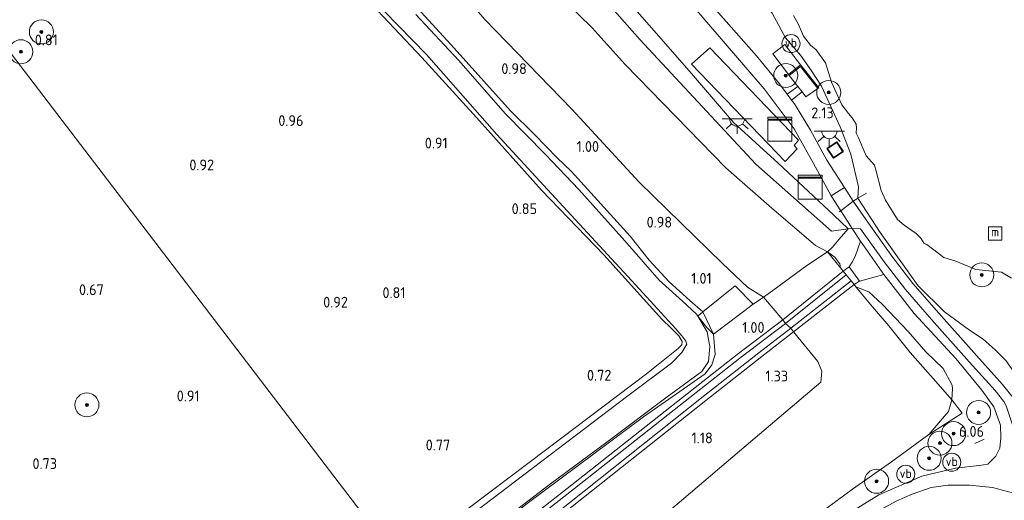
# Model space of a CAD drawing. Extents: x 130905 to 137824, y 412333 to 417928.
# Tile 106 of 256: x 133089 to 133253, y 413916 to 413996. Entities that reach past the tile are written whole.
import ezdxf
from ezdxf.enums import TextEntityAlignment as Align
from ezdxf.lldxf.tags import DXFTag

# ---------------------------------------------------------------- set-up
doc = ezdxf.new("R2010")
doc.units = 0
for name, color, linetype, lineweight in [('B-ME-BC-BETONVORM-GV', 50, 'Continuous', 18), ('B-ME-GR-BOOM-S', 90, 'Continuous', 25), ('B-ME-GR-GRAS-GV', 60, 'Continuous', 13), ('B-ME-GR-RIET-GV', 120, 'Continuous', 13), ('B-ME-GW-OPHOGING_KRUIN-G', 90, 'Continuous', 18), ('B-ME-GW-TALUD_KRUIN-G', 90, 'Continuous', 18), ('B-ME-GW-TALUD_TEEN-G', 90, 'Continuous', 18), ('B-ME-IE-MEUBILAIR_WATERWEGMEUBILAIR-S', 150, 'Continuous', 25), ('B-ME-IE-MEUBILAIR_WEGMEUBILAIR-G', 7, 'Continuous', 18), ('B-ME-IE-MEUBILAIR_WEGMEUBILAIR-S', 7, 'Continuous', 25), ('B-ME-IE-TERREINAFSCHEIDING_DOORGANG-G', 210, 'Continuous', 18), ('B-ME-IE-TERREINAFSCHEIDING_KUNSTMATIG_HEKWERK-G', 20, 'IE-TERREINAFSCHEIDING-KUNSTMATIG', 18), ('B-ME-IE-TERREINAFSCHEIDING_KUNSTMATIG_MUUR-GV', 90, 'Continuous', 18), ('B-ME-KG-KADASTRAAL_DAKRAND-G', 170, 'Continuous', 18), ('B-ME-KL-DATA-S', 90, 'Continuous', 25), ('B-ME-KL-ET_LS_OV_LICHTPUNT-S', 190, 'Continuous', 25), ('B-ME-OB-OEVERVOORZIENING-G', 7, 'Continuous', 18), ('B-ME-OG-BEBOUWING_SCHUUR-GV', 7, 'Continuous', 35), ('B-ME-OG-WATER_HAVEN-GV', 170, 'Continuous', 18), ('B-ME-OG-WATER_SLOOT-G', 120, 'Continuous', 18), ('B-ME-OG-WATER_SLOOT-GV', 120, 'Continuous', 18), ('B-ME-VH-VERHARDING_ASFALT-GV', 252, 'Continuous', 18), ('B-ME-VH-VERHARDING_BETON-GV', 252, 'Continuous', 18), ('B-ME-VH-VERHARDING_HALFVERHARDING-GV', 252, 'Continuous', 18), ('B-ME-VH-VERHARDING_TEGEL-GV', 252, 'Continuous', 18), ('B-ME-WH-WINTERBED-G', 150, 'WH-WINTERBED', 18), ('X-XX-AL-HOOGTELABEL-S', 7, 'Continuous', 25)]:
    doc.layers.add(name, color=color, linetype=linetype, lineweight=lineweight)
doc.styles.add('NLCS-ISO', font='NLCS-ISO.ttf')
doc.styles.add('NLCS-ISO-ANNOTATIVE-T18', font='NLCS-ISO.ttf', dxfattribs={"height": 1.8})
doc.styles.get("Standard").update_dxf_attribs({"font": 'arial.ttf'})
doc.linetypes.add('IE-TERREINAFSCHEIDING-KUNSTMATIG', pattern='A,4,[82,NLCS.SHX,S=0.75,R=90,X=0,Y=0],4,-2', length=10)
tags = doc.linetypes.add('WH-WINTERBED', pattern='A,6,-3.5,["WB",Standard,S=1.8,R=0,X=-1.5,Y=-0.9],-3.5,6,-3.5,6,-3.5,6,-3.5,6,-3.5', length=51).pattern_tags.tags
tags[6] = DXFTag(74, 10)

# ---------------------------------------------------------------- blocks, each defined once
blk = doc.blocks.new('SAL-HOOGTELABEL-SO')
at = {"color": 0, "linetype": 'ByBlock', "lineweight": -2, "style": 'NLCS-ISO-ANNOTATIVE-T18'}
blk.add_attdef('HOOGTE', text='', height=1.8, dxfattribs=at).set_placement((2.79, 0), align=Align.RIGHT)
blk = doc.blocks.new('SGR-BOOM_01-SO')
at = {"linetype": 'ByBlock', "lineweight": 18}
h = blk.add_hatch(color=0, dxfattribs=at)
h.dxf.hatch_style = 1
edge = h.paths.add_edge_path()
edge.add_arc((0, 0), 0.25, 0, 360)
at = {"color": 0, "linetype": 'ByBlock', "lineweight": 18}
for radius in [2, 0.25]:
    blk.add_circle((0, 0), radius, dxfattribs=at)
blk = doc.blocks.new('SIE-WEG_PAAL_VERKEERSBORD-SO')
at = {"color": 0, "linetype": 'ByBlock', "lineweight": 18}
blk.add_circle((0, 0), 1.5, dxfattribs=at)
at = {"color": 0, "linetype": 'ByBlock', "lineweight": 18, "style": 'NLCS-ISO'}
blk.add_text('vb', height=1.5, dxfattribs=at).set_placement((0, 0.13), align=Align.MIDDLE_CENTER)
blk = doc.blocks.new('SIE-WATER_MEERPAAL-SO')
at = {"color": 0, "linetype": 'ByBlock', "lineweight": 18}
blk.add_lwpolyline([(-1.12, -1.12), (1.12, -1.12), (1.12, 1.12), (-1.12, 1.12)], close=True, dxfattribs=at)
at = {"color": 0, "linetype": 'ByBlock', "lineweight": 18, "style": 'NLCS-ISO'}
blk.add_text('m', height=1.5, dxfattribs=at).set_placement((0, 0.28), align=Align.MIDDLE_CENTER)
blk = doc.blocks.new('SKL-DATA_KAST-SO')
at = {"color": 0, "linetype": 'ByBlock', "lineweight": 18}
for points in [[(-2, 2), (2, 2), (2, 1.68), (-2, 1.68)], [(-2, 1.52), (2, 1.52), (2, -2), (-2, -2)]]:
    blk.add_lwpolyline(points, close=True, dxfattribs=at)
blk = doc.blocks.new('SKL-ET_OV_LICHTPUNT-SO')
at = {"color": 0, "linetype": 'ByBlock', "lineweight": 18}
for points in [[(-1.25, 0), (-2.5, 0)], [(1.25, 0), (2.5, 0)], [(-0.92, -0.85), (-1.83, -1.7)], [(0, -1.25), (0, -2.5)], [(0.92, -0.85), (1.83, -1.7)]]:
    blk.add_lwpolyline(points, dxfattribs=at)
blk.add_lwpolyline([(0, 0), (1.25, 0, -1), (-1.25, 0)], format="xyb", close=True, dxfattribs=at)

msp = doc.modelspace()

# ---------------------------------------------------------------- linework, layer by layer
at = {"layer": 'B-ME-BC-BETONVORM-GV'}
for points in [[(133226.741, 413953.76, 2.325), (133216.683, 413945.672, 1.451), (133216.233, 413946.274, 1.451), (133226.268, 413954.344, 2.323)], [(133228.053, 413952.137, 2.433), (133217.99, 413944.248, 1.52), (133217.522, 413944.882, 1.52), (133227.558, 413952.749, 2.431)], [(133181.564, 413918.178, 0.926), (133157.403, 413899.247, 0.954), (133156.952, 413899.849, 0.954), (133181.113, 413918.78, 0.926), (133198.755, 413932.737, 0.901), (133208.599, 413940.467, 0.963), (133216.233, 413946.274, 1.451), (133216.683, 413945.672, 1.451), (133209.05, 413939.866, 0.963), (133199.206, 413932.135, 0.901)], [(133181.169, 413915.181, 1.087), (133158.653, 413897.552, 1.087), (133158.185, 413898.186, 1.087), (133180.701, 413915.815, 1.087), (133202.944, 413933.481, 1.087), (133212.236, 413940.774, 1.087), (133217.522, 413944.882, 1.52), (133217.99, 413944.248, 1.52), (133212.704, 413940.14, 1.087), (133203.412, 413932.848, 1.087)]]:
    msp.add_polyline3d(points, close=True, dxfattribs=at)
at = {"layer": 'B-ME-GR-GRAS-GV'}
for points in [[(133187.337, 414002.967, 2.524), (133201.038, 413987.235, 2.578), (133207.99, 413979.116, 2.515), (133215.411, 413972.353, 2.532), (133221.34, 413966.85, 2.553), (133224.713, 413963.65, 2.56), (133227.078, 413961.406, 2.565), (133225.578, 413959.659, 2.49), (133224.454, 413958.349, 2.434), (133223.621, 413957.579, 2.296), (133221.674, 413958.601, 2.31), (133214.377, 413964.844, 2.239), (133206.737, 413971.553, 2.122), (133189.999, 413988.77, 2.085), (133184.474, 413994.831, 2.106), (133180.116, 413999.116, 2.1)], [(133199.155, 414000.997, 2.069), (133213.08, 413984.676, 2.325), (133218.109, 413978.036, 2.358), (133221.296, 413972.298, 2.385), (133224.257, 413966.916, 2.394), (133225.86, 413964.417, 2.437), (133227.372, 413962.065, 2.487), (133227.768, 413961.459, 2.51), (133229.14, 413959.36, 2.588), (133228.271, 413956.792, 2.483), (133227.747, 413955.853, 2.401), (133227.244, 413955.063, 2.449), (133226.268, 413954.344, 2.323), (133225.822, 413954.896, 2.296), (133225.707, 413955.585, 2.317), (133224.855, 413956.661, 2.313), (133223.621, 413957.579, 2.296), (133224.454, 413958.349, 2.434), (133225.578, 413959.659, 2.49), (133227.078, 413961.406, 2.565), (133224.713, 413963.65, 2.56), (133221.34, 413966.85, 2.553), (133215.411, 413972.353, 2.532), (133207.99, 413979.116, 2.515), (133201.038, 413987.235, 2.578), (133187.337, 414002.967, 2.524)], [(133166.657, 413996.212, 1.04), (133181.103, 413981.316, 1.025), (133192.31, 413969.153, 1.001), (133206.151, 413955.655, 1.156), (133210.333, 413951.717, 1.241), (133212.979, 413950.026, 1.322), (133211.279, 413948.841, 1.265), (133208.255, 413951.892, 1.089), (133202.878, 413947.568, 0.805), (133200.726, 413949.472, 0.814), (133197.324, 413952.562, 0.826), (133193.995, 413956.194, 0.842), (133190.841, 413960.159, 0.766), (133180.983, 413970.993, 0.745), (133178.728, 413973.168, 0.74), (133174.823, 413977.169, 0.742), (133170.93, 413981.029, 0.818), (133161.507, 413991.481, 0.836), (133152.464, 414001.448, 0.822)], [(133152.464, 414001.448, 0.822), (133161.507, 413991.481, 0.836), (133170.93, 413981.029, 0.818), (133174.823, 413977.169, 0.742), (133178.728, 413973.168, 0.74), (133180.983, 413970.993, 0.745), (133190.841, 413960.159, 0.766), (133193.995, 413956.194, 0.842), (133197.324, 413952.562, 0.826), (133200.726, 413949.472, 0.814), (133202.878, 413947.568, 0.805), (133202.097, 413946.844, 0.563), (133201.847, 413947.205, 0.563), (133199.534, 413949.341, 0.563), (133195.614, 413952.84, 0.563), (133189.924, 413959.385, 0.563), (133182.269, 413967.965, 0.563), (133176.734, 413973.762, 0.563), (133170.036, 413980.591, 0.563), (133162.309, 413989.398, 0.563), (133155.182, 413997.062, 0.563)], [(133180.116, 413999.116, 2.1), (133184.474, 413994.831, 2.106), (133189.999, 413988.77, 2.085), (133206.737, 413971.553, 2.122), (133214.377, 413964.844, 2.239), (133221.674, 413958.601, 2.31), (133223.621, 413957.579, 2.296), (133220.208, 413955.321, 2.13), (133214.532, 413951.152, 1.597), (133212.979, 413950.026, 1.322), (133210.333, 413951.717, 1.241), (133206.151, 413955.655, 1.156), (133192.31, 413969.153, 1.001), (133181.103, 413981.316, 1.025), (133166.657, 413996.212, 1.04)], [(133214.438, 413997.314, 1.936), (133216.681, 413993.206, 2.031), (133219.164, 413990.27, 1.995), (133220.998, 413987.717, 1.944), (133222.661, 413985.132, 1.912), (133225.776, 413978.372, 2.012), (133227.503, 413973.828, 1.9), (133228.812, 413968.4, 2.201), (133228.677, 413966.526, 2.407), (133228.628, 413966.464, 2.437), (133227.897, 413965.979, 2.437), (133226.458, 413968.271, 2.394), (133223.546, 413972.811, 2.319), (133220.821, 413977.822, 2.271), (133218.142, 413982.181, 2.257), (133217.679, 413982.808, 2.276), (133219.402, 413984.197, 2.138), (133220.043, 413983.376, 2.106), (133222.036, 413984.763, 2.081), (133222.193, 413984.887, 2.019), (133219.175, 413988.715, 2.206), (133216.557, 413992.061, 2.169), (133214.534, 413990.511, 2.181), (133217.143, 413987.085, 2.193), (133217.268, 413986.929, 2.106), (133218.712, 413985.08, 2.088), (133216.954, 413983.79, 2.251), (133215.67, 413985.531, 2.236), (133211.856, 413990.171, 2.178), (133205.522, 413997.338, 2.043)], [(133253.33, 413939.462, 4.884), (133251.524, 413941.266, 4.737), (133249.564, 413943.047, 4.524), (133247.282, 413944.521, 4.191), (133243.092, 413947.576, 3.802), (133238.708, 413951.929, 3.273), (133232.421, 413960.816, 2.559), (133228.677, 413966.526, 2.407), (133228.812, 413968.4, 2.201), (133227.503, 413973.828, 1.9), (133225.776, 413978.372, 2.012), (133222.661, 413985.132, 1.912), (133220.998, 413987.717, 1.944), (133219.164, 413990.27, 1.995), (133216.681, 413993.206, 2.031), (133214.438, 413997.314, 1.936)], [(133217.962, 413996.899, 1), (133218.834, 413995.396, 1), (133219.667, 413993.449, 1), (133220.813, 413991.966, 1), (133221.75, 413991.203, 1), (133223.31, 413989.043, 1), (133224.299, 413985.784, 1), (133226.011, 413982.026, 1), (133227.124, 413980.612, 1), (133227.742, 413979.864, 1), (133228.437, 413978.842, 1), (133228.441, 413978.192, 1), (133228.42, 413977.303, 1), (133228.822, 413976.535, 1), (133230.099, 413973.557, 1), (133231.437, 413971.969, 1), (133231.722, 413970.975, 1), (133232.575, 413967.762, 1), (133233.275, 413966.147, 1), (133235.29, 413962.934, 1), (133236.385, 413962.021, 1), (133238.398, 413960.619, 1), (133239.164, 413959.858, 1), (133239.747, 413958.951, 1), (133240.155, 413958.81, 1), (133242.992, 413956.647, 1), (133244.968, 413956.02, 1), (133248.314, 413954.615, 1), (133252.572, 413954.191, 1), (133254.236, 413953.214, 1)], [(133209.958, 413904.898, 5.76), (133227.813, 413918.063, 5.845), (133234.295, 413922.641, 5.852), (133240.49, 413927.167, 5.895), (133246.027, 413930.705, 5.718), (133244.311, 413932.934, 5.574), (133244.453, 413934.763, 5.368), (133244.368, 413935.409, 5.355), (133242.877, 413938.177, 4.971), (133240.008, 413940.931, 4.51), (133237.053, 413944.331, 3.795), (133232.814, 413948.783, 2.799), (133230.515, 413950.929, 2.58), (133228.357, 413951.761, 2.452), (133228.053, 413952.137, 2.433), (133228.986, 413952.685, 2.488), (133231.386, 413953.376, 2.768), (133233.005, 413953.814, 2.914), (133238.085, 413947.317, 3.557), (133244.969, 413939.848, 4.577), (133249.297, 413934.56, 5.208), (133251.291, 413931.775, 5.471), (133252.403, 413928.722, 5.702), (133252.454, 413926.646, 5.742), (133252.32, 413924.881, 5.792), (133251.632, 413923.571, 5.915), (133250.319, 413922.235, 6.045), (133248.862, 413921.996, 6.098), (133244.945, 413921.545, 6.083), (133239.319, 413920.218, 6.107), (133232.176, 413917.161, 6.1), (133224.923, 413912.647, 6.109)]]:
    msp.add_polyline3d(points, dxfattribs=at)
for points in [[(133201.009, 413988.821, 2.474), (133216.594, 413972.622, 2.49), (133218.601, 413974.718, 2.454), (133218.075, 413975.293, 2.43), (133218.795, 413976.134, 2.43), (133204.068, 413991.497, 2.46)], [(133223.596, 413974.76, 2.13), (133224.632, 413973.199, 2.13), (133226.23, 413974.26, 2.13), (133225.194, 413975.821, 2.13)], [(133255.022, 413934.063, 5.458), (133254.284, 413933.576, 5.496), (133252.744, 413935.521, 5.335), (133248.43, 413940.327, 4.788), (133242.157, 413947.344, 3.826), (133237.86, 413952.312, 3.255), (133234.354, 413956.846, 2.872), (133230.466, 413962.333, 2.548), (133227.897, 413965.979, 2.437), (133228.628, 413966.464, 2.437), (133228.677, 413966.526, 2.407), (133232.421, 413960.816, 2.559), (133238.708, 413951.929, 3.273), (133243.092, 413947.576, 3.802), (133247.282, 413944.521, 4.191), (133249.564, 413943.047, 4.524), (133251.524, 413941.266, 4.737), (133253.33, 413939.462, 4.884), (133256.359, 413935.187, 5.173)], [(133226.268, 413954.344, 2.323), (133216.233, 413946.274, 1.451), (133212.979, 413950.026, 1.322), (133214.532, 413951.152, 1.597), (133220.208, 413955.321, 2.13), (133223.621, 413957.579, 2.296), (133225.822, 413954.896, 2.296)], [(133225.707, 413955.585, 2.317), (133225.822, 413954.896, 2.296), (133223.621, 413957.579, 2.296), (133224.855, 413956.661, 2.313)], [(133227.558, 413952.749, 2.431), (133217.522, 413944.882, 1.52), (133216.683, 413945.672, 1.451), (133226.741, 413953.76, 2.325)], [(133188.838, 413889.385, 5.675), (133173.417, 413877.608, 5.594), (133164.743, 413889.324, 2.347), (133181.882, 413902.076, 2.347), (133197.524, 413914.664, 2.26), (133212.334, 413927.216, 1.985), (133222.541, 413935.888, 1.997), (133222.687, 413937.687, 1.922), (133222.044, 413939.301, 1.81), (133217.99, 413944.248, 1.52), (133228.053, 413952.137, 2.433), (133228.357, 413951.761, 2.452), (133231.111, 413948.436, 2.688), (133233.842, 413945.266, 3.112), (133237.418, 413940.845, 4.015), (133242.033, 413935.542, 5.044), (133244.311, 413932.934, 5.574), (133243.751, 413931.029, 5.761), (133240.49, 413927.167, 5.895), (133234.295, 413922.641, 5.852), (133227.813, 413918.063, 5.845), (133209.958, 413904.898, 5.76)], [(133211.279, 413948.841, 1.265), (133204.671, 413943.878, 0.83), (133202.878, 413947.568, 0.805), (133208.255, 413951.892, 1.089)], [(133244.453, 413934.763, 5.368), (133244.311, 413932.934, 5.574), (133242.033, 413935.542, 5.044), (133237.418, 413940.845, 4.015), (133233.842, 413945.266, 3.112), (133231.111, 413948.436, 2.688), (133228.357, 413951.761, 2.452), (133230.515, 413950.929, 2.58), (133232.814, 413948.783, 2.799), (133237.053, 413944.331, 3.795), (133240.008, 413940.931, 4.51), (133242.877, 413938.177, 4.971), (133244.368, 413935.409, 5.355)], [(133181.113, 413918.78, 0.926), (133156.952, 413899.849, 0.954), (133155.648, 413901.61, 0.776), (133173.7, 413915.694, 0.948), (133193.058, 413930.113, 0.938), (133203.286, 413937.283, 0.918), (133204.42, 413938.741, 0.905), (133204.975, 413940.512, 0.843), (133204.671, 413943.878, 0.83), (133211.279, 413948.841, 1.265), (133212.979, 413950.026, 1.322), (133216.233, 413946.274, 1.451), (133208.599, 413940.467, 0.963), (133198.755, 413932.737, 0.901)], [(133173.7, 413915.694, 0.948), (133155.648, 413901.61, 0.776), (133155.327, 413902.043, 0.481), (133169.05, 413912.5, 0.563), (133177.568, 413918.992, 0.563), (133186.958, 413925.906, 0.563), (133196.97, 413933.464, 0.563), (133202.75, 413937.661, 0.563), (133203.829, 413939.347, 0.563), (133204.077, 413941.83, 0.563), (133203.846, 413942.994, 0.563), (133203.605, 413944.237, 0.563), (133202.097, 413946.844, 0.563), (133203.583, 413944.98, 0.666), (133204.671, 413943.878, 0.83), (133204.975, 413940.512, 0.843), (133204.42, 413938.741, 0.905), (133203.286, 413937.283, 0.918), (133193.058, 413930.113, 0.938)], [(133202.878, 413947.568, 0.805), (133204.671, 413943.878, 0.83), (133203.583, 413944.98, 0.666), (133202.097, 413946.844, 0.563)], [(133180.701, 413915.815, 1.087), (133158.185, 413898.186, 1.087), (133157.403, 413899.247, 0.954), (133181.564, 413918.178, 0.926), (133199.206, 413932.135, 0.901), (133209.05, 413939.866, 0.963), (133216.683, 413945.672, 1.451), (133217.522, 413944.882, 1.52), (133212.236, 413940.774, 1.087), (133202.944, 413933.481, 1.087)], [(133181.882, 413902.076, 2.347), (133164.743, 413889.324, 2.347), (133160.231, 413895.419, 1.001), (133158.653, 413897.552, 1.087), (133181.169, 413915.181, 1.087), (133203.412, 413932.848, 1.087), (133212.704, 413940.14, 1.087), (133217.99, 413944.248, 1.52), (133222.044, 413939.301, 1.81), (133222.687, 413937.687, 1.922), (133222.541, 413935.888, 1.997), (133212.334, 413927.216, 1.985), (133197.524, 413914.664, 2.26)], [(133246.027, 413930.705, 5.718), (133240.49, 413927.167, 5.895), (133243.751, 413931.029, 5.761), (133244.311, 413932.934, 5.574)]]:
    msp.add_polyline3d(points, close=True, dxfattribs=at)
at = {"layer": 'B-ME-GR-RIET-GV'}
for points in [[(133085.579, 414061.676, 0.563), (133090.481, 414059.412, 0.563), (133092.297, 414058.363, 0.563), (133096.327, 414055.633, 0.563), (133103.11, 414049.665, 0.563), (133108.802, 414043.081, 0.563), (133115.906, 414035.285, 0.563), (133121.313, 414029.696, 0.563), (133128.576, 414021.864, 0.563), (133135.617, 414013.556, 0.563), (133142.825, 414004.904, 0.563), (133156.933, 413990.436, 0.563), (133168.618, 413977.088, 0.563), (133179.675, 413965.142, 0.563), (133191.076, 413952.729, 0.563), (133198.423, 413944.748, 0.563), (133199.418, 413943.621, 0.563), (133200.062, 413942.722, 0.563), (133200.242, 413942.185, 0.563), (133199.425, 413940.806, 0.563), (133197.683, 413939.065, 0.563), (133190.413, 413933.621, 0.563), (133171.717, 413919.39, 0.522), (133153.021, 413905.159, 0.48)], [(133086.639, 414060.411, 0.856), (133090.05, 414058.973, 0.85), (133092.583, 414057.353, 0.829), (133095.592, 414054.952, 0.836), (133098.274, 414052.624, 0.813), (133104.821, 414045.52, 0.853), (133114.891, 414034.534, 0.808), (133127.051, 414021.365, 0.774), (133134.201, 414013.483, 0.877), (133142.354, 414004.586, 0.798), (133156.154, 413989.884, 0.817), (133165.265, 413979.942, 0.749), (133176.042, 413967.844, 0.785), (133186.449, 413957.05, 0.772), (133196.091, 413946.344, 0.763), (133197.692, 413944.805, 0.775), (133198.883, 413943.58, 0.84), (133199.489, 413942.675, 0.911), (133199.411, 413942.108, 0.936), (133198.78, 413941.479, 0.97), (133193.533, 413937.244, 0.976), (133176.932, 413924.735, 0.878), (133160.947, 413912.631, 0.844)], [(133160.947, 413912.631, 0.844), (133176.932, 413924.735, 0.878), (133193.533, 413937.244, 0.976), (133198.78, 413941.479, 0.97), (133199.411, 413942.108, 0.936), (133199.489, 413942.675, 0.911), (133198.883, 413943.58, 0.84), (133197.692, 413944.805, 0.775), (133196.091, 413946.344, 0.763), (133186.449, 413957.05, 0.772), (133176.042, 413967.844, 0.785), (133165.265, 413979.942, 0.749), (133156.154, 413989.884, 0.817), (133142.354, 414004.586, 0.798), (133134.201, 414013.483, 0.877), (133127.051, 414021.365, 0.774), (133114.891, 414034.534, 0.808), (133104.821, 414045.52, 0.853), (133098.274, 414052.624, 0.813), (133095.592, 414054.952, 0.836), (133092.583, 414057.353, 0.829), (133090.05, 414058.973, 0.85), (133086.639, 414060.411, 0.856)], [(133044.8, 414046.901, 0.919), (133152.281, 413906.159, 0.797), (133150.501, 413904.76, 0.8), (133149.627, 413903.719, 0.809), (133149.4, 413903.067, 0.818), (133149.451, 413902.354, 0.828), (133149.78, 413901.642, 0.827), (133151.251, 413900.064, 0.822), (133152.354, 413899.896, 0.779), (133151.382, 413898.805, 0.979), (133149.644, 413897.544, 1.092), (133147.454, 413896.583, 0.825), (133146.917, 413897.709, 0.985), (133145.707, 413899.047, 1.06), (133144.573, 413899.405, 1.048), (133143.073, 413898.824, 0.96), (133141.353, 413897.994, 0.96), (133128.886, 413888.734, 0.885), (133113.159, 413876.857, 0.885), (133100.944, 413867.662, 0.86), (133082.968, 413854.587, 0.885)], [(133152.281, 413906.159, 0.797), (133044.8, 414046.901, 0.919)]]:
    msp.add_polyline3d(points, dxfattribs=at)
at = {"layer": 'B-ME-GW-OPHOGING_KRUIN-G'}
msp.add_polyline3d([(133081.907, 414093.295, 2.264), (133093.429, 414092.821, 2.289), (133102.048, 414090.186, 2.277), (133110.126, 414085.403, 2.249), (133130.064, 414064.125, 2.228), (133148.706, 414043.422, 2.291), (133168.249, 414020.31, 2.327), (133192.417, 413992.927, 2.213), (133211.731, 413972.178, 2.244), (133224.328, 413961, 2.384), (133227.078, 413961.406, 2.565), (133227.768, 413961.459, 2.51), (133229.159, 413961.41, 2.548), (133233.068, 413955.894, 2.872), (133236.621, 413951.299, 3.255), (133240.955, 413946.287, 3.826), (133247.238, 413939.259, 4.788), (133251.52, 413934.489, 5.335), (133252.959, 413932.672, 5.496), (133253.386, 413931.941, 5.559), (133255.369, 413925.946, 5.842), (133256.519, 413922.765, 5.926), (133256.898, 413916.808, 6.094)], dxfattribs=at)
at = {"layer": 'B-ME-GW-TALUD_KRUIN-G'}
for points in [[(133087.354, 414087.282, 2.118), (133093.028, 414087.049, 2.128), (133097.714, 414085.618, 2.118), (133101.274, 414083.194, 2.086), (133103.998, 414080.959, 2.127), (133111.574, 414074.034, 2.175), (133127.485, 414057.612, 2.08), (133141.749, 414042.27, 2.098), (133151.648, 414029.927, 2.116), (133166.439, 414013.733, 2.043), (133180.116, 413999.116, 2.1), (133184.474, 413994.831, 2.106), (133189.999, 413988.77, 2.085), (133206.737, 413971.553, 2.122), (133214.377, 413964.844, 2.239), (133221.674, 413958.601, 2.31), (133223.621, 413957.579, 2.296), (133224.855, 413956.661, 2.313), (133225.707, 413955.585, 2.317), (133225.822, 413954.896, 2.296)], [(133206.356, 414005.258, 1.948), (133208.127, 414004.645, 1.923), (133209.258, 414003.891, 1.923), (133214.438, 413997.314, 1.936), (133216.681, 413993.206, 2.031)], [(133222.661, 413985.132, 1.912), (133220.998, 413987.717, 1.944), (133219.164, 413990.27, 1.995), (133216.681, 413993.206, 2.031)], [(133222.661, 413985.132, 1.912), (133225.776, 413978.372, 2.012), (133227.503, 413973.828, 1.9), (133228.812, 413968.4, 2.201)], [(133253.33, 413939.462, 4.884), (133251.524, 413941.266, 4.737), (133249.564, 413943.047, 4.524), (133247.282, 413944.521, 4.191), (133243.092, 413947.576, 3.802), (133238.708, 413951.929, 3.273), (133232.421, 413960.816, 2.559), (133228.677, 413966.526, 2.407), (133228.812, 413968.4, 2.201)], [(133228.357, 413951.761, 2.452), (133230.515, 413950.929, 2.58), (133232.814, 413948.783, 2.799), (133237.053, 413944.331, 3.795), (133240.008, 413940.931, 4.51), (133242.877, 413938.177, 4.971), (133244.368, 413935.409, 5.355), (133244.453, 413934.763, 5.368), (133244.311, 413932.934, 5.574), (133243.751, 413931.029, 5.761), (133240.49, 413927.167, 5.895)], [(133173.417, 413877.608, 5.594), (133188.838, 413889.385, 5.675), (133209.958, 413904.898, 5.76), (133227.813, 413918.063, 5.845), (133234.295, 413922.641, 5.852), (133240.49, 413927.167, 5.895)]]:
    msp.add_polyline3d(points, dxfattribs=at)
at = {"layer": 'B-ME-GW-TALUD_TEEN-G'}
for points in [[(133212.979, 413950.026, 1.322), (133210.333, 413951.717, 1.241), (133206.151, 413955.655, 1.156), (133192.31, 413969.153, 1.001), (133181.103, 413981.316, 1.025), (133166.657, 413996.212, 1.04), (133154.503, 414010.389, 1.044), (133138.156, 414029.477, 1.103), (133128.264, 414040.267, 1.052), (133124.856, 414044.505, 1.146), (133114.295, 414055.706, 1.219), (133103.315, 414067.45, 1.224), (133094.688, 414075.676, 1.266), (133087.245, 414079.788, 1.34), (133080.97, 414080.459, 1.43), (133069.015, 414079.586, 1.526), (133063.284, 414077.344, 1.612), (133058.983, 414073.872, 1.787), (133050.224, 414065.922, 1.709), (133043.549, 414061.202, 1.531)], [(133164.743, 413889.324, 2.347), (133181.882, 413902.076, 2.347), (133197.524, 413914.664, 2.26), (133212.334, 413927.216, 1.985), (133222.541, 413935.888, 1.997), (133222.687, 413937.687, 1.922), (133222.044, 413939.301, 1.81), (133217.99, 413944.248, 1.52), (133217.522, 413944.882, 1.52), (133216.683, 413945.672, 1.451), (133216.233, 413946.274, 1.451), (133212.979, 413950.026, 1.322)]]:
    msp.add_polyline3d(points, dxfattribs=at)
at = {"layer": 'B-ME-IE-MEUBILAIR_WEGMEUBILAIR-G'}
msp.add_polyline3d([(133248.138, 413925.657, 5.827), (133249.697, 413926.415, 5.89)], dxfattribs=at)
at = {"layer": 'B-ME-IE-TERREINAFSCHEIDING_DOORGANG-G'}
for points in [[(133225.61, 413964.223, 2.437), (133225.86, 413964.417, 2.437), (133227.897, 413965.979, 2.437), (133228.628, 413966.464, 2.437)], [(133224.454, 413958.349, 2.434), (133225.578, 413959.659, 2.49), (133227.078, 413961.406, 2.565)], [(133228.357, 413951.761, 2.452), (133228.053, 413952.137, 2.433), (133227.558, 413952.749, 2.431), (133226.741, 413953.76, 2.325), (133226.268, 413954.344, 2.323), (133225.822, 413954.896, 2.296)], [(133208.255, 413951.892, 1.089), (133211.279, 413948.841, 1.265)]]:
    msp.add_polyline3d(points, dxfattribs=at)
at = {"layer": 'B-ME-IE-TERREINAFSCHEIDING_KUNSTMATIG_HEKWERK-G'}
for points in [[(133227.078, 413961.406, 2.565), (133224.713, 413963.65, 2.56), (133221.34, 413966.85, 2.553), (133215.411, 413972.353, 2.532), (133207.99, 413979.116, 2.515), (133201.038, 413987.235, 2.578), (133187.337, 414002.967, 2.524), (133173.647, 414018.621, 2.538), (133159.992, 414034.471, 2.617), (133145.844, 414050.662, 2.47), (133131.187, 414067.249, 2.446), (133114.55, 414086.2, 2.308), (133100.935, 414101.714, 1.914), (133102.404, 414110.444, 1.806), (133103.501, 414115.373, 1.6)], [(133228.628, 413966.464, 2.437), (133228.677, 413966.526, 2.407), (133230.104, 413967.31, 1.677)], [(133223.621, 413957.579, 2.296), (133224.454, 413958.349, 2.434)], [(133225.822, 413954.896, 2.296), (133223.621, 413957.579, 2.296), (133220.208, 413955.321, 2.13), (133214.532, 413951.152, 1.597), (133212.979, 413950.026, 1.322), (133211.279, 413948.841, 1.265), (133204.671, 413943.878, 0.83), (133203.583, 413944.98, 0.666), (133202.097, 413946.844, 0.563), (133202.878, 413947.568, 0.805), (133208.255, 413951.892, 1.089)], [(133228.357, 413951.761, 2.452), (133231.111, 413948.436, 2.688), (133233.842, 413945.266, 3.112), (133237.418, 413940.845, 4.015), (133242.033, 413935.542, 5.044), (133244.311, 413932.934, 5.574), (133246.027, 413930.705, 5.718), (133240.49, 413927.167, 5.895)]]:
    msp.add_polyline3d(points, dxfattribs=at)
at = {"layer": 'B-ME-IE-TERREINAFSCHEIDING_KUNSTMATIG_MUUR-GV'}
msp.add_polyline3d([(133219.175, 413988.715, 2.206), (133222.193, 413984.887, 2.019), (133222.036, 413984.763, 2.081), (133219.143, 413988.432, 2.105), (133217.268, 413986.929, 2.106), (133217.143, 413987.085, 2.193)], close=True, dxfattribs=at)
at = {"layer": 'B-ME-KG-KADASTRAAL_DAKRAND-G'}
msp.add_polyline3d([(133224.646, 413973.269, 3.953), (133223.665, 413974.746, 3.951), (133225.18, 413975.752, 3.954), (133226.161, 413974.274, 3.954)], close=True, dxfattribs=at)
at = {"layer": 'B-ME-OB-OEVERVOORZIENING-G'}
msp.add_polyline3d([(133217.962, 413996.899, 1), (133218.834, 413995.396, 1), (133219.667, 413993.449, 1), (133220.813, 413991.966, 1), (133221.75, 413991.203, 1), (133223.31, 413989.043, 1), (133224.299, 413985.784, 1), (133226.011, 413982.026, 1), (133227.124, 413980.612, 1), (133227.742, 413979.864, 1), (133228.437, 413978.842, 1), (133228.441, 413978.192, 1), (133228.42, 413977.303, 1), (133228.822, 413976.535, 1), (133230.099, 413973.557, 1), (133231.437, 413971.969, 1), (133231.722, 413970.975, 1), (133232.575, 413967.762, 1), (133233.275, 413966.147, 1), (133235.29, 413962.934, 1), (133236.385, 413962.021, 1), (133238.398, 413960.619, 1), (133239.164, 413959.858, 1), (133239.747, 413958.951, 1), (133240.155, 413958.81, 1), (133242.992, 413956.647, 1), (133244.968, 413956.02, 1), (133248.314, 413954.615, 1), (133252.572, 413954.191, 1), (133254.236, 413953.214, 1)], dxfattribs=at)
at = {"layer": 'B-ME-OG-BEBOUWING_SCHUUR-GV'}
msp.add_polyline3d([(133226.23, 413974.26, 2.13), (133224.632, 413973.199, 2.13), (133223.596, 413974.76, 2.13), (133225.194, 413975.821, 2.13)], close=True, dxfattribs=at)
at = {"layer": 'B-ME-OG-WATER_HAVEN-GV'}
msp.add_polyline3d([(133254.236, 413953.214, 1), (133252.572, 413954.191, 1), (133248.314, 413954.615, 1), (133244.968, 413956.02, 1), (133242.992, 413956.647, 1), (133240.155, 413958.81, 1), (133239.747, 413958.951, 1), (133239.164, 413959.858, 1), (133238.398, 413960.619, 1), (133236.385, 413962.021, 1), (133235.29, 413962.934, 1), (133233.275, 413966.147, 1), (133232.575, 413967.762, 1), (133231.722, 413970.975, 1), (133231.437, 413971.969, 1), (133230.099, 413973.557, 1), (133228.822, 413976.535, 1), (133228.42, 413977.303, 1), (133228.441, 413978.192, 1), (133228.437, 413978.842, 1), (133227.742, 413979.864, 1), (133227.124, 413980.612, 1), (133226.011, 413982.026, 1), (133224.299, 413985.784, 1), (133223.31, 413989.043, 1), (133221.75, 413991.203, 1), (133220.813, 413991.966, 1), (133219.667, 413993.449, 1), (133218.834, 413995.396, 1), (133217.962, 413996.899, 1)], dxfattribs=at)
at = {"layer": 'B-ME-OG-WATER_SLOOT-G'}
for points in [[(133152.281, 413906.159, 0.797), (133160.947, 413912.631, 0.844), (133176.932, 413924.735, 0.878), (133193.533, 413937.244, 0.976), (133198.78, 413941.479, 0.97), (133199.411, 413942.108, 0.936), (133199.489, 413942.675, 0.911), (133198.883, 413943.58, 0.84), (133197.692, 413944.805, 0.775), (133196.091, 413946.344, 0.763), (133186.449, 413957.05, 0.772), (133176.042, 413967.844, 0.785), (133165.265, 413979.942, 0.749), (133156.154, 413989.884, 0.817), (133142.354, 414004.586, 0.798), (133134.201, 414013.483, 0.877)], [(133152.464, 414001.448, 0.822), (133161.507, 413991.481, 0.836), (133170.93, 413981.029, 0.818), (133174.823, 413977.169, 0.742), (133178.728, 413973.168, 0.74), (133180.983, 413970.993, 0.745), (133190.841, 413960.159, 0.766), (133193.995, 413956.194, 0.842), (133197.324, 413952.562, 0.826), (133200.726, 413949.472, 0.814), (133202.878, 413947.568, 0.805)], [(133202.878, 413947.568, 0.805), (133204.671, 413943.878, 0.83), (133204.975, 413940.512, 0.843), (133204.42, 413938.741, 0.905), (133203.286, 413937.283, 0.918), (133193.058, 413930.113, 0.938)], [(133193.058, 413930.113, 0.938), (133173.7, 413915.694, 0.948), (133155.648, 413901.61, 0.776)]]:
    msp.add_polyline3d(points, dxfattribs=at)
at = {"layer": 'B-ME-OG-WATER_SLOOT-GV'}
for points in [[(133153.021, 413905.159, 0.48), (133171.717, 413919.39, 0.522), (133190.413, 413933.621, 0.563), (133197.683, 413939.065, 0.563), (133199.425, 413940.806, 0.563), (133200.242, 413942.185, 0.563), (133200.062, 413942.722, 0.563), (133199.418, 413943.621, 0.563), (133198.423, 413944.748, 0.563), (133191.076, 413952.729, 0.563), (133179.675, 413965.142, 0.563), (133168.618, 413977.088, 0.563), (133156.933, 413990.436, 0.563), (133142.825, 414004.904, 0.563), (133135.617, 414013.556, 0.563), (133128.576, 414021.864, 0.563), (133121.313, 414029.696, 0.563), (133115.906, 414035.285, 0.563), (133108.802, 414043.081, 0.563), (133103.11, 414049.665, 0.563), (133096.327, 414055.633, 0.563), (133092.297, 414058.363, 0.563), (133090.481, 414059.412, 0.563), (133085.579, 414061.676, 0.563)], [(133155.182, 413997.062, 0.563), (133162.309, 413989.398, 0.563), (133170.036, 413980.591, 0.563), (133176.734, 413973.762, 0.563), (133182.269, 413967.965, 0.563), (133189.924, 413959.385, 0.563), (133195.614, 413952.84, 0.563), (133199.534, 413949.341, 0.563), (133201.847, 413947.205, 0.563), (133202.097, 413946.844, 0.563), (133203.605, 413944.237, 0.563), (133203.846, 413942.994, 0.563), (133204.077, 413941.83, 0.563), (133203.829, 413939.347, 0.563), (133202.75, 413937.661, 0.563), (133196.97, 413933.464, 0.563), (133186.958, 413925.906, 0.563), (133177.568, 413918.992, 0.563), (133169.05, 413912.5, 0.563)]]:
    msp.add_polyline3d(points, dxfattribs=at)
at = {"layer": 'B-ME-VH-VERHARDING_ASFALT-GV'}
msp.add_polyline3d([(133227.897, 413965.979, 2.437), (133225.86, 413964.417, 2.437), (133224.257, 413966.916, 2.394), (133226.458, 413968.271, 2.394)], close=True, dxfattribs=at)
msp.add_polyline3d([(133224.923, 413912.647, 6.109), (133232.176, 413917.161, 6.1), (133239.319, 413920.218, 6.107), (133244.945, 413921.545, 6.083), (133248.862, 413921.996, 6.098), (133250.319, 413922.235, 6.045), (133251.632, 413923.571, 5.915), (133252.32, 413924.881, 5.792), (133252.454, 413926.646, 5.742), (133252.403, 413928.722, 5.702), (133251.291, 413931.775, 5.471), (133249.297, 413934.56, 5.208), (133244.969, 413939.848, 4.577), (133238.085, 413947.317, 3.557), (133233.005, 413953.814, 2.914), (133229.14, 413959.36, 2.588), (133227.768, 413961.459, 2.51), (133227.372, 413962.065, 2.487), (133225.86, 413964.417, 2.437), (133227.897, 413965.979, 2.437), (133230.466, 413962.333, 2.548), (133234.354, 413956.846, 2.872), (133237.86, 413952.312, 3.255), (133242.157, 413947.344, 3.826), (133248.43, 413940.327, 4.788), (133252.744, 413935.521, 5.335), (133254.284, 413933.576, 5.496)], dxfattribs=at)
at = {"layer": 'B-ME-VH-VERHARDING_BETON-GV'}
for points in [[(133222.036, 413984.763, 2.081), (133220.043, 413983.376, 2.106), (133219.402, 413984.197, 2.138), (133218.712, 413985.08, 2.088), (133217.268, 413986.929, 2.106), (133219.143, 413988.432, 2.105)], [(133231.386, 413953.376, 2.768), (133228.986, 413952.685, 2.488), (133227.244, 413955.063, 2.449), (133227.747, 413955.853, 2.401), (133228.271, 413956.792, 2.483), (133229.14, 413959.36, 2.588), (133233.005, 413953.814, 2.914)]]:
    msp.add_polyline3d(points, close=True, dxfattribs=at)
at = {"layer": 'B-ME-VH-VERHARDING_HALFVERHARDING-GV'}
for points in [[(133226.458, 413968.271, 2.394), (133224.257, 413966.916, 2.394), (133221.296, 413972.298, 2.385), (133218.109, 413978.036, 2.358), (133213.08, 413984.676, 2.325), (133199.155, 414000.997, 2.069), (133181.72, 414021.611, 2.095), (133180.186, 414023.288, 2.095), (133172.403, 414032.539, 2.133), (133173.842, 414033.777, 2.058), (133181.709, 414024.454, 2.043), (133193.927, 414010.279, 1.978), (133205.522, 413997.338, 2.043), (133211.856, 413990.171, 2.178), (133215.67, 413985.531, 2.236), (133216.954, 413983.79, 2.251), (133217.679, 413982.808, 2.276), (133218.142, 413982.181, 2.257), (133220.821, 413977.822, 2.271), (133223.546, 413972.811, 2.319)], [(133228.986, 413952.685, 2.488), (133228.053, 413952.137, 2.433), (133227.558, 413952.749, 2.431), (133226.741, 413953.76, 2.325), (133226.268, 413954.344, 2.323), (133227.244, 413955.063, 2.449)]]:
    msp.add_polyline3d(points, close=True, dxfattribs=at)
at = {"layer": 'B-ME-VH-VERHARDING_TEGEL-GV'}
for points in [[(133218.601, 413974.718, 2.454), (133216.594, 413972.622, 2.49), (133201.009, 413988.821, 2.474), (133204.068, 413991.497, 2.46), (133218.795, 413976.134, 2.43), (133218.075, 413975.293, 2.43)], [(133219.175, 413988.715, 2.206), (133217.143, 413987.085, 2.193), (133214.534, 413990.511, 2.181), (133216.557, 413992.061, 2.169)], [(133219.402, 413984.197, 2.138), (133217.679, 413982.808, 2.276), (133216.954, 413983.79, 2.251), (133218.712, 413985.08, 2.088)]]:
    msp.add_polyline3d(points, close=True, dxfattribs=at)
at = {"layer": 'B-ME-WH-WINTERBED-G'}
msp.add_polyline3d([(133176.617, 413873.285, 6.131), (133194.072, 413886.361, 6.04), (133206.997, 413896.116, 6.187), (133222.923, 413907.979, 6.07), (133232.653, 413914.744, 6.101), (133235.164, 413916.131, 6.087), (133237.74, 413917.266, 6.074), (133240.876, 413918.377, 6.055), (133243.738, 413918.752, 6.04), (133247.272, 413918.744, 6.058), (133251.099, 413918.364, 6.076), (133256.898, 413916.808, 6.094)], dxfattribs=at)

# ---------------------------------------------------------------- block references
at = {"layer": 'B-ME-GR-BOOM-S'}
for p in [(133092.862, 413994.167, 0.939), (133089.451, 413990.866, 0.952), (133216.702, 413986.908, 2.122), (133223.849, 413984.093, 1.776), (133249.31, 413953.74, 1.301), (133100.437, 413932.111, 0.906), (133248.78, 413930.841, 5.653), (133244.621, 413927.318, 5.892), (133242.349, 413925.734, 6.052), (133240.55, 413923.213, 5.98), (133231.811, 413919.391, 5.88)]:
    msp.add_blockref('SGR-BOOM_01-SO', p, dxfattribs=at)
at = {"layer": 'B-ME-IE-MEUBILAIR_WATERWEGMEUBILAIR-S'}
msp.add_blockref('SIE-WATER_MEERPAAL-SO', (133251.534, 413960.608, 2.812), dxfattribs=at)
at = {"layer": 'B-ME-IE-MEUBILAIR_WEGMEUBILAIR-S'}
for p in [(133217.57, 413992.217, 1.975), (133244.319, 413922.554, 6.102), (133236.658, 413920.561, 6.076)]:
    msp.add_blockref('SIE-WEG_PAAL_VERKEERSBORD-SO', p, dxfattribs=at)
at = {"layer": 'B-ME-KL-DATA-S'}
for p in [(133215.718, 413977.979, 2.611), (133220.762, 413968.333, 2.529)]:
    msp.add_blockref('SKL-DATA_KAST-SO', p, dxfattribs=at)
at = {"layer": 'B-ME-KL-ET_LS_OV_LICHTPUNT-S'}
for p in [(133208.596, 413979.72, 2.593), (133223.948, 413977.636, 2.237)]:
    msp.add_blockref('SKL-ET_OV_LICHTPUNT-SO', p, dxfattribs=at)
at = {"layer": 'X-XX-AL-HOOGTELABEL-S'}
for p, values in [((133092.809, 413991.939, 0.811), {'HOOGTE': '0.81'}), ((133170.831, 413987.148, 0.983), {'HOOGTE': '0.98'}), ((133221.891, 413979.801, 2.133), {'HOOGTE': '2.13'}), ((133133.676, 413978.508, 0.961), {'HOOGTE': '0.96'}), ((133157.664, 413974.77, 0.908), {'HOOGTE': '0.91'}), ((133182.847, 413974.201, 0.996), {'HOOGTE': '1.00'}), ((133118.808, 413971.134, 0.918), {'HOOGTE': '0.92'}), ((133172.534, 413963.845, 0.849), {'HOOGTE': '0.85'}), ((133195.003, 413961.606, 0.983), {'HOOGTE': '0.98'}), ((133201.582, 413952.258, 1.006), {'HOOGTE': '1.01'}), ((133100.458, 413950.371, 0.668), {'HOOGTE': '0.67'}), ((133150.649, 413949.877, 0.813), {'HOOGTE': '0.81'}), ((133141.071, 413948.293, 0.918), {'HOOGTE': '0.92'}), ((133210.375, 413944.084, 0.996), {'HOOGTE': '1.00'}), ((133184.895, 413936.136, 0.724), {'HOOGTE': '0.72'}), ((133214.307, 413935.993, 1.333), {'HOOGTE': '1.33'}), ((133116.395, 413932.699, 0.91), {'HOOGTE': '0.91'}), ((133246.892, 413926.78, 6.058), {'HOOGTE': '6.06'}), ((133201.767, 413925.706, 1.183), {'HOOGTE': '1.18'}), ((133158.094, 413924.529, 0.774), {'HOOGTE': '0.77'}), ((133092.681, 413921.437, 0.734), {'HOOGTE': '0.73'})]:
    msp.add_blockref('SAL-HOOGTELABEL-SO', p, dxfattribs=at).add_auto_attribs(values)

doc.saveas('drawing.dxf')
